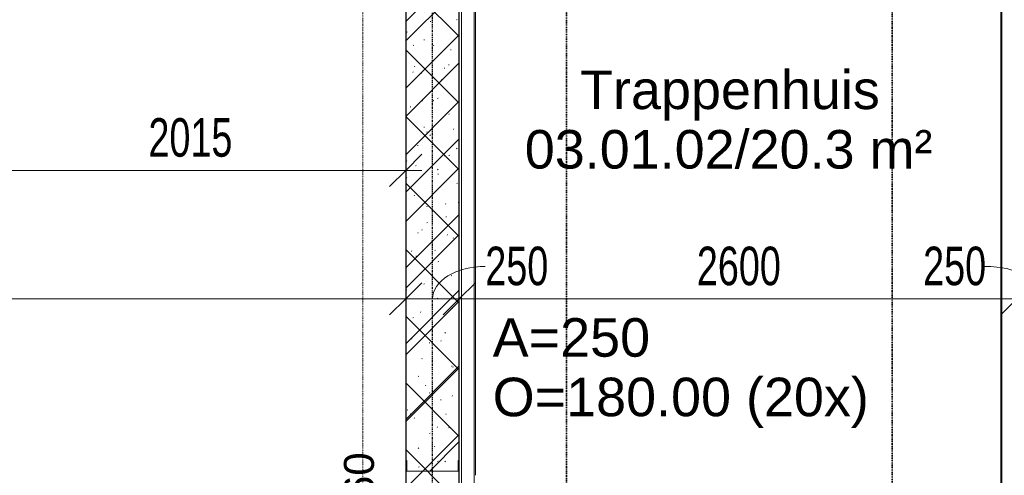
# Model space of a CAD drawing. Header units: millimetres. Extents: x -80560 to 110805, y -11020 to 52719.
# Tile 47 of 145: x 49170 to 53761, y 14293 to 16420. Entities that reach past the tile are written whole.
import ezdxf

# ---------------------------------------------------------------- set-up
doc = ezdxf.new("R2010")
doc.units = ezdxf.units.MM
doc.linetypes.add('CENTER2', pattern=[20, 8, -4, 4, -4])
doc.linetypes.add('DASHDOT2', pattern=[8, 4, -2, 0, -2])
for name, color, linetype, lineweight in [('A-ANNO-DIMS', 211, 'Continuous', 9), ('A-ANNO-DIMS-100', 211, 'Continuous', 9), ('A-ANNO-NOTE', 131, 'Continuous', 18), ('A-AREA-IDEN', 2, 'Continuous', 9), ('A-DETL-GENF', 92, 'Continuous', 18), ('A-FLOR-OTLN', 51, 'Continuous', 18), ('A-WALL', 113, 'Continuous', 35), ('A-WALL-PATT', 111, 'Continuous', 35), ('G-ANNO-SYMB', 111, 'Continuous', 9), ('I-WALL', 2, 'Continuous', 18), ('S-GRID', 1, 'Continuous', 9), ('S-STRS-IDEN', 31, 'Continuous', 18)]:
    doc.layers.add(name, color=color, linetype=linetype, lineweight=lineweight)
doc.styles.add('Arial', font='arial.ttf', dxfattribs={"height": 180})
doc.styles.add('Arial_1', font='arial.ttf', dxfattribs={"height": 140})
doc.styles.add('Arial_5', font='arial.ttf', dxfattribs={"width": 0.7, "height": 180})
doc.dimstyles.new('n3o_1_8', dxfattribs={"dimscale": 304.8, "dimtxt": 183.646692, "dimasz": 0.492126, "dimexe": 0.246063, "dimexo": 0.0625, "dimgap": 0.032808, "dimtad": 1, "dimdec": 0, "dimdsep": 46, "dimtxsty": 'Arial_5', "dimblk1": 'OBLIQUE', "dimblk2": 'OBLIQUE', "dimsah": 1, "dimcen": 0.09, "dimdle": 0.246063, "dimazin": 0, "dimtfac": 1, "dimtdec": 4, "dimtix": 1, "dimtmove": 0, "dimatfit": 3, "dimfxl": 0.246063, "dimfxlon": 1, "dimtvp": 1, "dimtolj": 1, "dimtzin": 0, "dimarcsym": 2})
doc.dimstyles.new('n3o_1_8_1', dxfattribs={"dimscale": 304.8, "dimtxt": 183.646692, "dimasz": 0.492126, "dimexe": 0.246063, "dimexo": 0.0625, "dimgap": 0.032808, "dimtad": 1, "dimdec": 0, "dimdsep": 46, "dimtxsty": 'Arial_5', "dimblk1": 'OBLIQUE', "dimblk2": 'OBLIQUE', "dimsah": 1, "dimcen": 0.09, "dimdle": 0.246063, "dimazin": 0, "dimtfac": 1, "dimtdec": 4, "dimtix": 1, "dimtmove": 1, "dimatfit": 3, "dimfxl": 0.246063, "dimfxlon": 1, "dimtvp": 1, "dimtolj": 1, "dimtzin": 0, "dimarcsym": 2})
doc.dimstyles.new('n3o_1_8_3', dxfattribs={"dimscale": 304.8, "dimtxt": 183.646692, "dimasz": 0.492126, "dimexe": 0.246063, "dimexo": 0.0625, "dimgap": 0.032808, "dimtad": 1, "dimdec": 0, "dimdsep": 46, "dimtxsty": 'Arial_5', "dimblk1": 'OBLIQUE', "dimblk2": 'OBLIQUE', "dimsah": 1, "dimcen": 0.09, "dimdle": 0.246063, "dimazin": 0, "dimtfac": 1, "dimtdec": 4, "dimtix": 1, "dimtmove": 0, "dimatfit": 3, "dimfxl": 0.246063, "dimfxlon": 1, "dimtvp": 1, "dimtolj": 1, "dimtzin": 0, "dimarcsym": 2})

# ---------------------------------------------------------------- blocks, each defined once
blk = doc.blocks.new('19112_SW_LeonardoCollege_R2020_rvt-1-DO_03 derde verdieping')
at = {"layer": 'A-WALL-PATT', "lineweight": 5}
h = blk.add_hatch(dxfattribs=at)
h.set_pattern_fill('FP_168', color=10, angle=45, style=0, pattern_type=2)
h.set_pattern_definition([(135, (26325, 14167.5), (-155.563, -155.563), []), (225, (26325, 14167.5), (155.563, -155.563), [])])
h.paths.add_polyline_path([(26325, 10250), (26325, 18085), (26075, 18085), (26075, 10250), (26238.4, 10250)], flags=0)
at = {"layer": 'I-WALL', "color": 50, "lineweight": 25}
for p, q in [((26075, 18085), (26075, 10250)), ((26325, 10250), (26325, 18085))]:
    blk.add_line(p, q, dxfattribs=at)
blk = doc.blocks.new('95251-Leonardo College Leiden_rvt-1-DO_03 derde verdieping')
at = {"layer": 'A-WALL-PATT', "lineweight": 9}
h = blk.add_hatch(dxfattribs=at)
h.set_pattern_fill('FP_184', color=55, style=0, pattern_type=2)
h.set_pattern_definition([(45, (0, 0), (-176.7767, 176.7767), []), (17, (0, 0), (51.3788, 156.87645), [3.353, -159.647, 3.353, -88.647, -134]), (17, (0, 0), (51.3788, 156.87645), [-255, 3.353, -130.647]), (48, (0, 0), (-36.014, 160.26226), [3.353, -158.647, 3.353, -160.647, -132]), (48, (0, 0), (-36.014, 160.26226), [-326, 3.353, -128.647]), (71, (0, 0), (-94.825, 133.12483), [3.353, -156.647, 3.353, -87.247, -131]), (71, (0, 0), (-94.825, 133.12483), [-250.6, 3.353, -127.647])])
h.paths.add_polyline_path([(26091.6, 14312.5), (26320, 14312.5), (26320, 14362.5), (26325, 14362.5), (26325, 18085), (26075, 18085), (26075, 14362.5), (26080, 14362.5), (26080, 14312.5)], flags=0)
at = {"layer": 'A-WALL', "color": 130, "lineweight": 5}
for p, q in [((26075, 18085), (26075, 14362.5)), ((26325, 14362.5), (26325, 18085)), ((26075, 14362.5), (26080, 14362.5)), ((26080, 14362.5), (26080, 14312.5)), ((26320, 14312.5), (26320, 14362.5)), ((26320, 14362.5), (26325, 14362.5)), ((26080, 14312.5), (26320, 14312.5))]:
    blk.add_line(p, q, dxfattribs=at)
blk = doc.blocks.new('01_n3o_symbool_lijn_met_tekst - brandwerend_B60-31157474-DO_03 derde verdieping')
at = {"layer": 'A-DETL-GENF', "color": 3, "linetype": 'DASHDOT2'}
blk.add_line((0, 0), (8362.5, 0), dxfattribs=at)
blk = doc.blocks.new('DIMBLOCK295-DO_03 derde verdieping')
at = {"layer": 'A-ANNO-DIMS-100'}
for p, q in [((43044.8, 15116.7), (43119.8, 15191.7)), ((43044.8, 15191.7), (43044.8, 15041.7)), ((43044.8, 15116.7), (43044.8, 15191.7)), ((50969.8, 15116.7), (51044.8, 15191.7)), ((50969.8, 15191.7), (50969.8, 15041.7)), ((50969.8, 15116.7), (50969.8, 15191.7)), ((43044.8, 15116.7), (42969.8, 15041.7)), ((43044.8, 15116.7), (50969.8, 15116.7)), ((50969.8, 15116.7), (50894.8, 15041.7))]:
    blk.add_line(p, q, dxfattribs=at)
at = {"layer": 'A-ANNO-DIMS-100', "color": 0, "insert": (46815.2, 15360.4), "char_height": 180, "width": 461.094, "attachment_point": 1, "line_spacing_factor": 0.941778, "style": 'Arial_5'}
blk.add_mtext('7925', dxfattribs=at)
blk = doc.blocks.new('_Oblique')
at = {"color": 0, "linetype": 'ByBlock', "lineweight": -2}
blk.add_line((-0.5, -0.5), (0.5, 0.5), dxfattribs=at)
blk = doc.blocks.new('DIMBLOCK296-DO_03 derde verdieping')
at = {"layer": 'A-ANNO-DIMS-100'}
for p, q in [((50969.8, 15116.7), (51044.8, 15191.7)), ((50969.8, 15191.7), (50969.8, 15041.7)), ((50969.8, 15116.7), (50969.8, 15191.7)), ((51219.8, 15116.7), (51294.8, 15191.7)), ((51219.8, 15191.7), (51219.8, 15041.7)), ((51219.8, 15116.7), (51219.8, 15191.7)), ((50969.8, 15116.7), (50894.8, 15041.7)), ((50969.8, 15116.7), (51219.8, 15116.7)), ((51219.8, 15116.7), (51144.8, 15041.7))]:
    blk.add_line(p, q, dxfattribs=at)
blk.add_ellipse((51341.1, 15116.7), major_axis=(246.3, 0), ratio=0.614256, start_param=1.570796, end_param=3.141593, dxfattribs=at)
at = {"layer": 'A-ANNO-DIMS-100', "color": 0, "insert": (51341.1, 15360.4), "char_height": 180, "width": 345.821, "attachment_point": 1, "line_spacing_factor": 0.941778, "style": 'Arial_5'}
blk.add_mtext('250', dxfattribs=at)
blk = doc.blocks.new('DIMBLOCK297-DO_03 derde verdieping')
at = {"layer": 'A-ANNO-DIMS-100'}
for p, q in [((51219.8, 15116.7), (51294.8, 15191.7)), ((51219.8, 15191.7), (51219.8, 15041.7)), ((51219.8, 15116.7), (51219.8, 15191.7)), ((53819.8, 15116.7), (53894.8, 15191.7)), ((53819.8, 15191.7), (53819.8, 15041.7)), ((53819.8, 15116.7), (53819.8, 15191.7)), ((51219.8, 15116.7), (51144.8, 15041.7)), ((51219.8, 15116.7), (53819.8, 15116.7)), ((53819.8, 15116.7), (53744.8, 15041.7))]:
    blk.add_line(p, q, dxfattribs=at)
at = {"layer": 'A-ANNO-DIMS-100', "color": 0, "insert": (52327.7, 15360.4), "char_height": 180, "width": 461.094, "attachment_point": 1, "line_spacing_factor": 0.941778, "style": 'Arial_5'}
blk.add_mtext('2600', dxfattribs=at)
blk = doc.blocks.new('DIMBLOCK298-DO_03 derde verdieping')
at = {"layer": 'A-ANNO-DIMS-100'}
for p, q in [((53819.8, 15116.7), (53894.8, 15191.7)), ((53819.8, 15191.7), (53819.8, 15041.7)), ((53819.8, 15116.7), (53819.8, 15191.7)), ((54069.8, 15116.7), (54144.8, 15191.7)), ((54069.8, 15191.7), (54069.8, 15041.7)), ((54069.8, 15116.7), (54069.8, 15191.7)), ((53819.8, 15116.7), (53744.8, 15041.7)), ((53819.8, 15116.7), (54069.8, 15116.7)), ((54069.8, 15116.7), (53994.8, 15041.7))]:
    blk.add_line(p, q, dxfattribs=at)
blk.add_ellipse((53671, 15116.7), major_axis=(273.8, 0), ratio=0.552521, start_param=0, end_param=1.570796, dxfattribs=at)
at = {"layer": 'A-ANNO-DIMS-100', "color": 0, "insert": (53382.9, 15360.4), "char_height": 180, "width": 345.821, "attachment_point": 1, "line_spacing_factor": 0.941778, "style": 'Arial_5'}
blk.add_mtext('250', dxfattribs=at)
blk = doc.blocks.new('DIMBLOCK471-DO_03 derde verdieping')
at = {"layer": 'A-ANNO-DIMS-100'}
for p, q in [((48954.8, 15716.7), (49029.8, 15791.7)), ((48954.8, 15791.7), (48954.8, 15641.7)), ((48954.8, 15716.7), (48954.8, 15791.7)), ((50969.8, 15716.7), (51044.8, 15791.7)), ((50969.8, 15791.7), (50969.8, 15641.7)), ((50969.8, 15716.7), (50969.8, 15791.7)), ((48954.8, 15716.7), (48879.8, 15641.7)), ((48954.8, 15716.7), (51044.8, 15716.7)), ((50969.8, 15716.7), (50894.8, 15641.7))]:
    blk.add_line(p, q, dxfattribs=at)
at = {"layer": 'A-ANNO-DIMS-100', "color": 0, "insert": (49770.2, 15960.4), "char_height": 180, "width": 461.094, "attachment_point": 1, "line_spacing_factor": 0.941778, "style": 'Arial_5'}
blk.add_mtext('2015', dxfattribs=at)

msp = doc.modelspace()

# ---------------------------------------------------------------- linework, layer by layer
at = {"layer": 'A-FLOR-OTLN'}
for p, q in [((51229.8, 14130), (51229.8, 18030.5)), ((51289.8, 14190), (51289.8, 17980)), ((51294.8, 14292.7), (51294.8, 17975)), ((53744.8, 17975), (53744.8, 14230)), ((53749.8, 17980), (53749.8, 14230))]:
    msp.add_line(p, q, dxfattribs=at)
at = {"layer": 'G-ANNO-SYMB', "linetype": 'DASHDOT2', "lineweight": 35}
for p, q in [((53238.2, 18430.2), (53238.2, 9121)), ((51719.6, 18410.4), (51719.6, 9106.7))]:
    msp.add_line(p, q, dxfattribs=at)
at = {"layer": 'S-GRID', "linetype": 'CENTER2', "lineweight": 25}
msp.add_line((51094.8, 4383.3), (51094.8, 52119.1), dxfattribs=at)

# ---------------------------------------------------------------- block references
at = {"color": 250, "lineweight": 5}
for name in ['19112_SW_LeonardoCollege_R2020_rvt-1-DO_03 derde verdieping', '95251-Leonardo College Leiden_rvt-1-DO_03 derde verdieping']:
    msp.add_blockref(name, (24894.8, 0), dxfattribs=at)
at = {"layer": 'A-DETL-GENF', "color": 3, "linetype": 'DASHDOT2', "rotation": 90}
msp.add_blockref('01_n3o_symbool_lijn_met_tekst - brandwerend_B60-31157474-DO_03 derde verdieping', (50769.8, 10000), dxfattribs=at)

# ---------------------------------------------------------------- texts
at = {"layer": 'A-ANNO-NOTE', "color": 3, "linetype": 'DASHDOT2', "insert": (50681.8, 14052), "char_height": 140, "width": 408.861, "attachment_point": 1, "rotation": 90, "style": 'Arial_1'}
msp.add_mtext('B60', dxfattribs=at)
at = {"layer": 'A-AREA-IDEN', "char_height": 180, "attachment_point": 1, "style": 'Arial'}
for s, insert, width in [('Trappenhuis', (51783.1, 16182.8), 1643.459), ('03.01.02/20.3 m²', (51525.1, 15905), 2260.759)]:
    msp.add_mtext(s, dxfattribs=dict(at, insert=insert, width=width))
at = {"layer": 'S-STRS-IDEN', "lineweight": 9, "char_height": 180, "attachment_point": 1, "style": 'Arial'}
for s, insert, width in [('A=250', (51375.5, 15026.5), 881.856), ('O=180.00 (20x)', (51375.5, 14748.6), 2076.371)]:
    msp.add_mtext(s, dxfattribs=dict(at, insert=insert, width=width))

# ---------------------------------------------------------------- dimensions: what is measured, and where the dimension line sits
at = {"layer": 'A-ANNO-DIMS'}
for base, p1, p2, dimstyle, override, picture, middle in [((50969.8, 15716.7), (48954.8, 15791.7), (50969.8, 15791.7), 'n3o_1_8_3', {"dimpost": '<>', "dimfxl": 2015}, 'DIMBLOCK471-DO_03 derde verdieping', (49962.3, 15818.6)), ((50969.8, 15116.7), (43044.8, 15191.7), (50969.8, 15191.7), 'n3o_1_8', {"dimpost": '<>', "dimfxl": 7925}, 'DIMBLOCK295-DO_03 derde verdieping', (47007.3, 15218.6)), ((53819.8, 15116.7), (51219.8, 15191.7), (53819.8, 15191.7), 'n3o_1_8', {"dimpost": '<>', "dimfxl": 2600}, 'DIMBLOCK297-DO_03 derde verdieping', (52519.8, 15218.6))]:
    dim = msp.add_linear_dim(base=base, p1=p1, p2=p2, dimstyle=dimstyle, override=override, dxfattribs=at)
    dim.commit()
    dim.dimension.update_dxf_attribs({"geometry": picture, "text_midpoint": middle})
for base, p1, p2, picture, middle in [((51219.8, 15116.7), (50969.8, 15191.7), (51219.8, 15191.7), 'DIMBLOCK296-DO_03 derde verdieping', (51514, 15240.4)), ((54069.8, 15116.7), (53819.8, 15191.7), (54069.8, 15191.7), 'DIMBLOCK298-DO_03 derde verdieping', (53555.8, 15240.4))]:
    dim = msp.add_linear_dim(base=base, p1=p1, p2=p2, dimstyle='n3o_1_8_1', override={"dimpost": '<>', "dimfxl": 250}, dxfattribs=at)
    dim.commit()
    dim.dimension.update_dxf_attribs({"geometry": picture, "text_midpoint": middle, "dimtype": 160})

doc.saveas('drawing.dxf')
